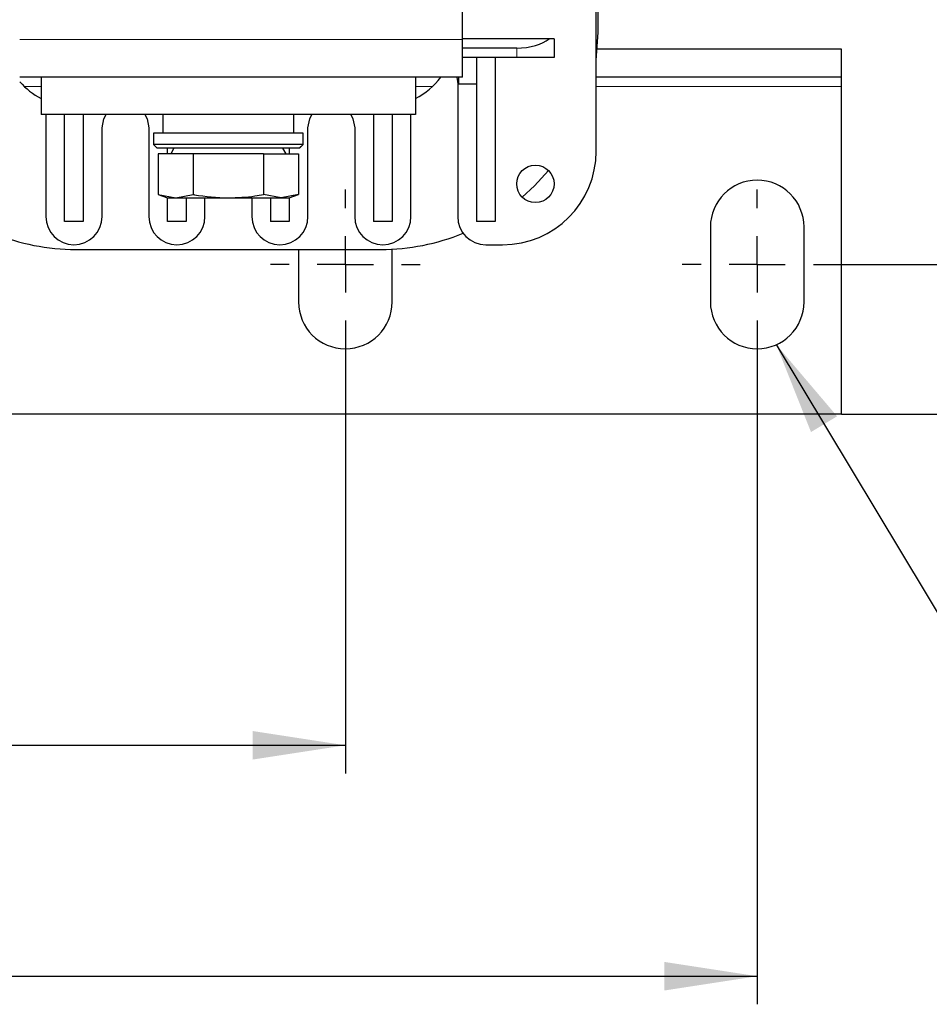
# Model space of a CAD drawing. Header units: millimetres. Extents: x 5 to 418, y 2 to 292.
# Tile 4 of 51: x 123 to 155, y 62 to 97. Entities that reach past the tile are written whole.
import ezdxf

# ---------------------------------------------------------------- set-up
doc = ezdxf.new("R2010")
doc.units = ezdxf.units.MM
doc.layers.add('SLD-0', color=7, linetype='Continuous')
doc.styles.add('SLDTEXTSTYLE0', font='TXT', dxfattribs={"width": 0.605})
doc.dimstyles.new('SLDDIMSTYLE0', dxfattribs={"dimtxt": 3.5, "dimasz": 3.302, "dimexe": 0, "dimexo": 0.0625, "dimgap": 0.875, "dimtad": 1, "dimlfac": 3, "dimrnd": 1e-09, "dimzin": 12, "dimdsep": 46, "dimtxsty": 'SLDTEXTSTYLE0', "dimsah": 1, "dimcen": 0.09, "dimadec": 0, "dimazin": 3, "dimtfac": 1, "dimtofl": 0, "dimtmove": 0, "dimatfit": 3, "dimfxl": 1, "dimfrac": 2, "dimtolj": 1, "dimtzin": 12, "dimarcsym": 0})
doc.dimstyles.new('SLDDIMSTYLE1', dxfattribs={"dimtxt": 3.5, "dimasz": 3.302, "dimexe": 0, "dimexo": 0.0625, "dimgap": 0.875, "dimtad": 1, "dimlfac": 3, "dimrnd": 1e-09, "dimzin": 12, "dimdsep": 46, "dimtxsty": 'SLDTEXTSTYLE0', "dimsah": 1, "dimcen": 0.09, "dimadec": 0, "dimazin": 3, "dimtfac": 1, "dimtmove": 0, "dimatfit": 0, "dimfxl": 1, "dimfrac": 2, "dimtolj": 1, "dimtzin": 12, "dimarcsym": 0})
doc.dimstyles.new('SLDDIMSTYLE2', dxfattribs={"dimtxt": 0.18, "dimasz": 3.302, "dimexe": 0, "dimexo": 0.0625, "dimgap": 0, "dimtad": 0, "dimtih": 1, "dimtoh": 1, "dimdec": 0, "dimrnd": 1e-09, "dimzin": 0, "dimdsep": 46, "dimtxsty": 'Standard', "dimsah": 1, "dimcen": 0.09, "dimadec": 0, "dimazin": 0, "dimtfac": 3.302, "dimtdec": 0, "dimtofl": 0, "dimtmove": 0, "dimatfit": 3, "dimfxl": 1, "dimfrac": 2, "dimtolj": 1, "dimtzin": 0, "dimarcsym": 0})

# ---------------------------------------------------------------- blocks, each defined once
blk = doc.blocks.new('_D_4')
at = {"layer": 'SLD-0'}
for p, q in [((72.524, 85.252), (72.524, 69.804)), ((134.191, 85.252), (134.191, 69.804)), ((72.524, 70.804), (134.191, 70.804))]:
    blk.add_line(p, q, dxfattribs=at)
for points in [[(72.524, 70.804), (75.826, 70.296), (75.826, 71.312)], [(134.191, 70.804), (130.889, 71.312), (130.889, 70.296)]]:
    blk.add_solid(points, dxfattribs=at)
at = {"layer": 'SLD-0', "insert": (99.347, 75.316), "char_height": 3.5, "attachment_point": 1, "style": 'SLDTEXTSTYLE0'}
blk.add_mtext('185', dxfattribs=at)
blk = doc.blocks.new('_D_5')
at = {"layer": 'SLD-0'}
for p, q in [((160.055, 87.918), (160.055, 95.8)), ((151.524, 87.918), (161.055, 87.918)), ((160.055, 82.585), (160.055, 87.918)), ((151.857, 82.585), (161.055, 82.585)), ((160.055, 82.585), (160.055, 76.235))]:
    blk.add_line(p, q, dxfattribs=at)
for points in [[(160.055, 87.918), (160.563, 91.22), (159.547, 91.22)], [(160.055, 82.585), (159.547, 79.283), (160.563, 79.283)]]:
    blk.add_solid(points, dxfattribs=at)
at = {"layer": 'SLD-0', "insert": (155.544, 90.453), "char_height": 3.5, "attachment_point": 1, "rotation": 90, "style": 'SLDTEXTSTYLE0'}
blk.add_mtext('16', dxfattribs=at)
blk = doc.blocks.new('_D_6')
at = {"layer": 'SLD-0', "color": 7}
for p, q in [((57.857, 85.252), (57.857, 61.585)), ((148.857, 85.252), (148.857, 61.585)), ((57.857, 62.585), (148.857, 62.585))]:
    blk.add_line(p, q, dxfattribs=at)
for points in [[(57.857, 62.585), (61.159, 62.077), (61.159, 63.093)], [(148.857, 62.585), (145.555, 63.093), (145.555, 62.077)]]:
    blk.add_solid(points, dxfattribs=at)
at = {"layer": 'SLD-0', "color": 7, "insert": (99.347, 67.097), "char_height": 3.5, "attachment_point": 1, "style": 'SLDTEXTSTYLE0'}
blk.add_mtext('273', dxfattribs=at)
blk = doc.blocks.new('_D_7')
at = {"layer": 'SLD-0', "color": 7}
for p, q in [((151.524, 127.652), (169.142, 127.652)), ((168.142, 87.918), (168.142, 127.652)), ((151.524, 87.918), (169.142, 87.918))]:
    blk.add_line(p, q, dxfattribs=at)
for points in [[(168.142, 127.652), (167.634, 124.35), (168.65, 124.35)], [(168.142, 87.918), (168.65, 91.22), (167.634, 91.22)]]:
    blk.add_solid(points, dxfattribs=at)
at = {"layer": 'SLD-0', "color": 7, "insert": (163.631, 101.77), "char_height": 3.5, "attachment_point": 1, "rotation": 90, "style": 'SLDTEXTSTYLE0'}
blk.add_mtext('119,2', dxfattribs=at)
blk = doc.blocks.new('SW_CENTERMARKSYMBOL_2')
at = {"layer": 'SLD-0', "color": 0}
for p, q in [((0, 2), (0, 2.667)), ((0, 0), (0, 1)), ((-2, 0), (-2.667, 0)), ((0, 0), (-1, 0)), ((0, 0), (0, -1)), ((0, 0), (1, 0)), ((2, 0), (2.667, 0)), ((0, -2), (0, -2.667))]:
    blk.add_line(p, q, dxfattribs=at)
blk = doc.blocks.new('SW_CENTERMARKSYMBOL_3')
at = {"layer": 'SLD-0', "color": 0}
for p, q in [((0, 2), (0, 2.667)), ((0, 0), (0, 1)), ((-2, 0), (-2.667, 0)), ((0, 0), (-1, 0)), ((0, 0), (0, -1)), ((0, 0), (1, 0)), ((2, 0), (2.667, 0)), ((0, -2), (0, -2.667))]:
    blk.add_line(p, q, dxfattribs=at)
blk = doc.blocks.new('SW_CENTERMARKSYMBOL_7')
at = {"layer": 'SLD-0', "color": 0}
for p, q in [((0, 2), (0, 2.667)), ((0, 0), (0, 1)), ((-2, 0), (-2.667, 0)), ((0, 0), (-1, 0)), ((0, 0), (0, -1)), ((0, 0), (1, 0)), ((2, 0), (2.667, 0)), ((0, -2), (0, -2.667))]:
    blk.add_line(p, q, dxfattribs=at)

msp = doc.modelspace()

# ---------------------------------------------------------------- linework, layer by layer
at = {"color": 7, "linetype": 'Continuous', "lineweight": 25}
for p, q in [((143.1239, 91.9518), (143.1239, 123.6185)), ((143.1905, 96.1852), (143.1905, 119.3852)), ((138.3572, 95.9185), (138.3572, 111.2518)), ((141.4452, 95.9518), (138.3572, 95.9518)), ((138.3572, 94.5852), (138.3572, 95.9185)), ((141.6239, 95.9518), (141.4452, 95.9518)), ((141.6239, 95.9518), (141.6239, 95.2852)), ((140.2905, 95.6185), (138.3572, 95.6185)), ((151.8572, 95.5852), (143.1672, 95.5852)), ((151.8572, 94.5852), (151.8572, 95.5852)), ((140.2905, 95.2852), (138.3572, 95.2852)), ((138.8572, 95.2852), (138.8572, 89.4518)), ((139.5239, 95.2852), (139.5239, 89.4518)), ((141.6239, 95.2852), (140.2905, 95.2852)), ((123.3572, 94.5852), (122.5905, 94.5852)), ((123.3572, 94.5852), (123.3572, 93.2518)), ((136.6905, 94.5852), (123.3572, 94.5852)), ((136.6905, 94.5852), (136.6905, 93.2518)), ((138.3572, 94.5852), (136.6905, 94.5852)), ((138.1572, 94.5852), (138.1905, 94.3518)), ((138.1905, 94.3518), (138.1905, 89.6185)), ((138.2239, 94.5852), (138.2239, 94.3352)), ((138.8572, 94.3352), (138.2239, 94.3352)), ((151.8572, 94.5852), (143.1239, 94.5852)), ((151.8572, 94.2518), (151.8572, 94.5852)), ((151.8572, 82.5852), (151.8572, 94.2518)), ((136.6905, 93.2518), (123.3572, 93.2518)), ((123.5239, 93.2518), (123.5239, 89.6185)), ((124.1905, 89.4518), (124.1905, 93.2518)), ((124.8572, 93.2518), (124.8572, 89.4518)), ((127.6905, 93.2518), (127.6905, 92.5852)), ((132.3572, 92.5852), (132.3572, 93.2518)), ((135.1905, 93.2518), (135.1905, 89.4518)), ((135.8572, 93.2518), (135.8572, 89.4518)), ((136.5239, 89.6185), (136.5239, 93.2518)), ((125.5239, 89.6185), (125.5239, 92.7852)), ((127.1905, 92.7852), (127.1905, 89.6185)), ((127.3572, 92.5852), (127.3572, 92.1852)), ((132.6829, 92.5852), (127.3572, 92.5852)), ((132.6905, 92.5852), (132.6829, 92.5852)), ((132.6905, 92.1852), (132.6905, 92.5852)), ((132.8572, 89.6185), (132.8572, 92.7852)), ((134.5239, 92.7852), (134.5239, 89.6185)), ((127.3572, 92.1852), (127.4905, 92.0518)), ((132.6829, 92.1852), (127.3572, 92.1852)), ((132.5572, 92.0518), (132.6905, 92.1852)), ((132.6905, 92.1852), (132.6829, 92.1852)), ((132.5499, 92.0518), (127.4905, 92.0518)), ((127.522, 91.8518), (127.522, 90.4072)), ((128.7729, 91.8518), (127.522, 91.8518)), ((127.8572, 91.8518), (127.8572, 92.0518)), ((128.0855, 92.0518), (127.9701, 91.8518)), ((128.7729, 91.8518), (128.7729, 90.4072)), ((131.2748, 91.8518), (128.7729, 91.8518)), ((131.2748, 91.8518), (131.2748, 90.4072)), ((131.2748, 91.8518), (132.5257, 91.8518)), ((132.0777, 91.8518), (131.9622, 92.0518)), ((132.1905, 92.0518), (132.1905, 91.8518)), ((132.5257, 91.8518), (132.5257, 90.4072)), ((132.5572, 92.0518), (132.5499, 92.0518)), ((127.522, 90.4072), (127.8572, 90.2852)), ((127.522, 90.4072), (128.1475, 90.2852)), ((127.8572, 89.4518), (127.8572, 90.2852)), ((127.8572, 90.2852), (128.1475, 90.2852)), ((128.1475, 90.2852), (128.7729, 90.4072)), ((128.1475, 90.2852), (130.0239, 90.2852)), ((128.5239, 90.2852), (128.5239, 89.4518)), ((129.1905, 89.6185), (129.1905, 90.2852)), ((130.0239, 90.2852), (131.9002, 90.2852)), ((130.8572, 90.2852), (130.8572, 89.6185)), ((131.9002, 90.2852), (131.2748, 90.4072)), ((131.5239, 90.2852), (131.5239, 89.4518)), ((132.5257, 90.4072), (131.9002, 90.2852)), ((131.9002, 90.2852), (132.1905, 90.2852)), ((132.1905, 90.2852), (132.5257, 90.4072)), ((132.1905, 90.2852), (132.1905, 89.4518)), ((124.8572, 89.4518), (124.1905, 89.4518)), ((128.5239, 89.4518), (127.8572, 89.4518)), ((132.1905, 89.4518), (131.5239, 89.4518)), ((135.8572, 89.4518), (135.1905, 89.4518)), ((139.5239, 89.4518), (138.8572, 89.4518)), ((147.1905, 89.2518), (147.1905, 86.5852)), ((150.5239, 86.5852), (150.5239, 89.2518)), ((124.5905, 88.4518), (135.4572, 88.4518)), ((132.5239, 88.4518), (132.5239, 86.5852)), ((135.8572, 86.5852), (135.8572, 88.4622)), ((139.1905, 88.6185), (139.7905, 88.6185)), ((151.8572, 82.5852), (54.8572, 82.5852))]:
    msp.add_line(p, q, dxfattribs=at)
at = {"color": 7, "linetype": 'Continuous', "lineweight": 18}
for p, q in [((138.3572, 95.9185), (122.5905, 95.9185)), ((140.2905, 95.6185), (140.2905, 95.2852)), ((123.3572, 94.2518), (122.7539, 94.2518)), ((137.2939, 94.2518), (136.6905, 94.2518)), ((151.8572, 94.2518), (143.1239, 94.2518)), ((132.6829, 92.5852), (132.6829, 92.1852)), ((132.5499, 92.0518), (132.6829, 92.1852))]:
    msp.add_line(p, q, dxfattribs=at)
at = {"color": 7, "linetype": 'Continuous', "lineweight": 25, "flags": 128}
for points in [[(143.1239, 95.1719), (143.1244, 95.1758), (143.1905, 96.1852)], [(125.5239, 92.7852), (125.5873, 93.1041), (125.6668, 93.2518)], [(127.0476, 93.2518), (127.1271, 93.1041), (127.1905, 92.7852)], [(132.8572, 92.7852), (132.9206, 93.1041), (133.0001, 93.2518)], [(134.3809, 93.2518), (134.4604, 93.1041), (134.5239, 92.7852)], [(140.4878, 90.3117), (140.9255, 90.7169), (141.4219, 91.2631)]]:
    msp.add_lwpolyline(points, dxfattribs=at)
at = {"color": 7, "linetype": 'Continuous', "lineweight": 25}
msp.add_circle((140.9572, 90.7852), 0.6667, dxfattribs=at)
for centre, radius, start, end in [((124.5905, 96.1852), 2.6667, 221.40962, 242.45145), ((135.4572, 96.1852), 2.6667, 297.54855, 323.1301), ((139.7905, 91.9518), 3.3333, 270, 0), ((148.8572, 89.2518), 1.6667, 0, 180), ((124.5239, 89.6185), 1, 180, 0), ((128.1905, 89.6185), 1, 180, 0), ((131.8572, 89.6185), 1, 180, 0), ((135.5239, 89.6185), 1, 180, 0), ((139.1905, 89.6185), 1, 180, 270), ((124.5905, 96.1852), 7.7333, 247.76026, 270), ((135.4572, 96.1852), 7.7333, 270, 292.23974), ((134.1905, 86.5852), 1.6667, 180, 0), ((148.8572, 86.5852), 1.6667, 180, 0)]:
    msp.add_arc(centre, radius, start, end, dxfattribs=at)
msp.add_ellipse((140.2905, 96.2852), major_axis=(1.3333, 0), ratio=0.5, start_param=4.712389, end_param=5.7595865, dxfattribs=at)
for points, knots in [([(128.7729, 90.4072), (128.7859, 90.4048), (129.1982, 90.3301), (129.6176, 90.3073), (130.0239, 90.2852)], [0, 0, 0, 0, 0.031485, 1, 1, 1, 1]), ([(130.0239, 90.2852), (130.3406, 90.2988), (130.7603, 90.317), (131.1734, 90.3894), (131.2748, 90.4072)], [0, 0, 0, 0, 0.7546767, 1, 1, 1, 1])]:
    msp.add_open_spline(points, degree=3, knots=knots, dxfattribs=at)

# ---------------------------------------------------------------- block references
at = {"layer": 'SLD-0'}
for name, p in [('SW_CENTERMARKSYMBOL_2', (134.1905, 87.9185)), ('SW_CENTERMARKSYMBOL_3', (134.1905, 87.9185)), ('SW_CENTERMARKSYMBOL_7', (148.8572, 87.9185))]:
    msp.add_blockref(name, p, dxfattribs=at)

# ---------------------------------------------------------------- dimensions: what is measured, and where the dimension line sits
at = {"layer": 'SLD-0', "color": 7}
dim = msp.add_linear_dim(base=(168.1425, 127.6518), p1=(151.5239, 87.9185), p2=(151.5239, 127.6518), angle=90, dimstyle='SLDDIMSTYLE0', dxfattribs=at)
dim.commit()
dim.dimension.update_dxf_attribs({"geometry": '_D_7', "text_midpoint": (168.1425, 107.7852), "dimtype": 160})
at = {"layer": 'SLD-0'}
dim = msp.add_linear_dim(base=(160.0555, 87.9185), p1=(151.8572, 82.5852), p2=(151.5239, 87.9185), angle=90, dimstyle='SLDDIMSTYLE1', dxfattribs=at)
dim.commit()
dim.dimension.update_dxf_attribs({"geometry": '_D_5', "text_midpoint": (160.0555, 93.1263), "dimtype": 160})
at = {"layer": 'SLD-0', "color": 7}
dim = msp.add_linear_dim(base=(148.8572, 62.5852), p1=(57.8572, 85.2518), p2=(148.8572, 85.2518), dimstyle='SLDDIMSTYLE0', dxfattribs=at)
dim.commit()
dim.dimension.update_dxf_attribs({"geometry": '_D_6', "text_midpoint": (103.3572, 62.5852), "dimtype": 160})
at = {"layer": 'SLD-0'}
dim = msp.add_linear_dim(base=(134.1905, 70.8041), p1=(72.5239, 85.2518), p2=(134.1905, 85.2518), dimstyle='SLDDIMSTYLE0', dxfattribs=at)
dim.commit()
dim.dimension.update_dxf_attribs({"geometry": '_D_4', "text_midpoint": (103.3572, 70.8041), "dimtype": 160})

# ---------------------------------------------------------------- leaders
msp.add_leader([(149.5364, 85.0632), (160.5041, 66.8178)], dimstyle='SLDDIMSTYLE2', dxfattribs=at)

doc.saveas('drawing.dxf')
